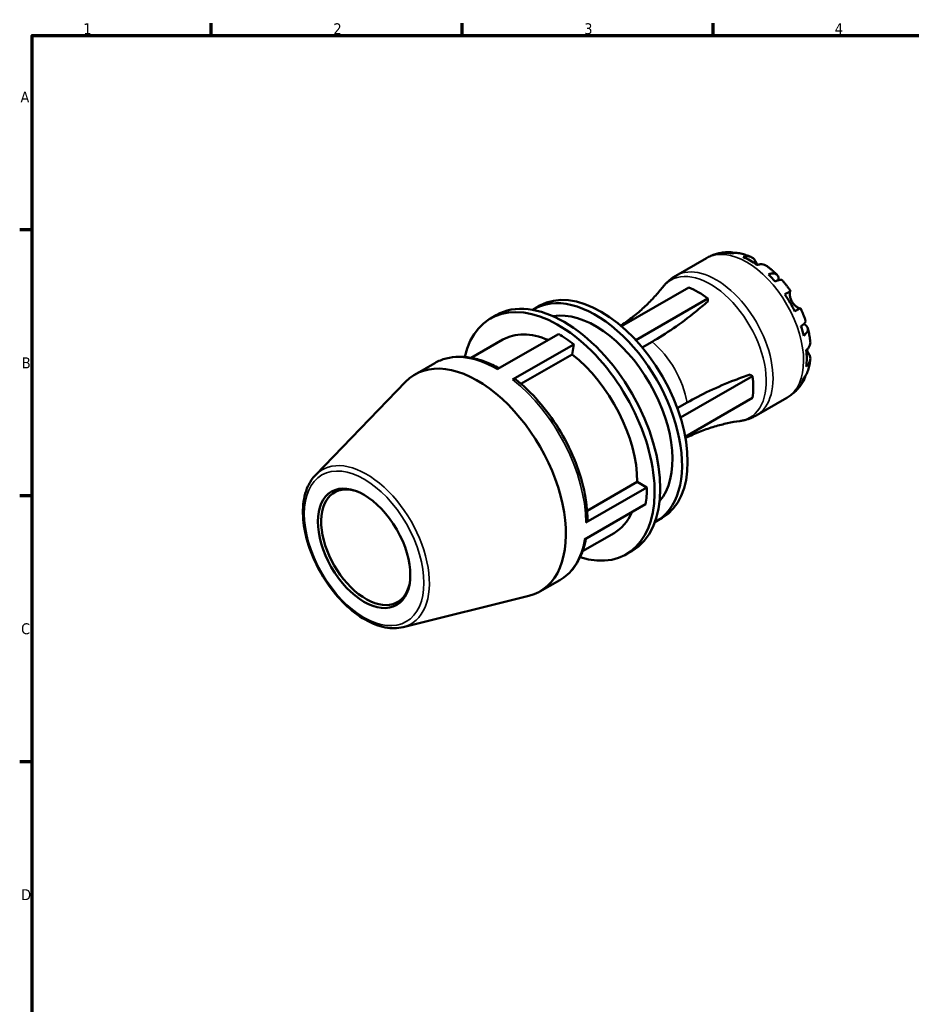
# Model space of a CAD drawing. Header units: millimetres. Extents: x 0 to 906, y 0 to 594.
# Tile 3 of 5: x 17 to 266, y 304 to 578. Entities that reach past the tile are written whole.
import ezdxf

# ---------------------------------------------------------------- set-up
doc = ezdxf.new("R2010")
doc.units = ezdxf.units.MM
for name, color, linetype, lineweight in [('Border (ANSI)', 7, 'Continuous', 70), ('Visible (ANSI)', 7, 'Continuous', 50), ('Visible Narrow (ANSI)', 7, 'Continuous', 35)]:
    doc.layers.add(name, color=color, linetype=linetype, lineweight=lineweight)
doc.styles.add('Note Text (ANSI)', font='tahoma.ttf')

# ---------------------------------------------------------------- blocks, each defined once
blk = doc.blocks.new('Borders Default Border')
at = {"layer": 'Border (ANSI)'}
for p, q in [((70.08, 574), (70.08, 577.45)), ((140.17, 574), (140.17, 577.45)), ((210.25, 574), (210.25, 577.45)), ((20, 519.75), (16.55, 519.75)), ((20, 445.5), (16.55, 445.5)), ((20, 371.25), (16.55, 371.25))]:
    blk.add_line(p, q, dxfattribs=at)
at = {"layer": 'Border (ANSI)', "flags": 128}
blk.add_lwpolyline([(20, 20), (20, 574), (821, 574), (821, 20), (20, 20)], dxfattribs=at)
at = {"layer": 'Border (ANSI)', "color": 230, "true_color": 0xff0080, "char_height": 3.05, "attachment_point": 7, "style": 'Note Text (ANSI)'}
for s, insert in [('1', (34.35, 574.4)), ('2', (104.2, 574.4)), ('3', (174.26, 574.34)), ('4', (244.23, 574.4)), ('A', (16.78, 555.35)), ('B', (17.15, 481.1)), ('C', (16.95, 406.8)), ('D', (16.96, 332.6))]:
    blk.add_mtext(s, dxfattribs=dict(at, insert=insert))

msp = doc.modelspace()

# ---------------------------------------------------------------- linework, layer by layer
at = {"layer": 'Visible (ANSI)'}
for p, q in [((199.838, 506.96), (208.381, 511.88)), ((184.684, 492.831), (203.452, 503.639)), ((188.644, 489.003), (208.756, 500.585)), ((208.756, 500.585), (208.756, 499.795)), ((160.311, 497.699), (161.884, 498.606)), ((148.073, 495.037), (149.646, 495.943)), ((167.036, 490.688), (149.958, 480.854)), ((151.486, 489.11), (142.672, 484.034)), ((154.251, 477.948), (171.328, 487.782)), ((171.328, 487.782), (170.862, 484.991)), ((193.181, 488.502), (190.458, 486.934)), ((170.862, 484.991), (156.577, 476.766)), ((126.98, 479.383), (132.512, 482.568)), ((201.123, 467.363), (221.246, 478.951)), ((220.563, 479.344), (221.246, 478.951)), ((99.168, 451.304), (124.35, 477.325)), ((200.245, 469.959), (202.978, 471.533)), ((202.458, 462), (221.246, 472.819)), ((222.294, 467.964), (230.838, 472.884)), ((189.069, 449.419), (175.039, 441.339)), ((189.069, 449.419), (191.756, 447.871)), ((191.756, 447.871), (174.679, 438.037)), ((174.303, 433.29), (191.381, 443.125)), ((194.444, 438.425), (196.018, 439.331)), ((182.586, 435.104), (173.772, 430.029)), ((185.999, 429.177), (187.573, 430.083)), ((161.872, 418.791), (167.404, 421.977)), ((123.627, 408.83), (158.773, 417.55))]:
    msp.add_line(p, q, dxfattribs=at)
for centre, major_axis, ratio, start_param, end_param in [((220.582, 492.942), (-11.159, 19.378), 0.5780931, 5.8279201, 5.9569197), ((220.582, 492.942), (-11.159, 19.378), 0.5780931, 5.3764273, 5.6230144), ((220.582, 492.942), (-11.159, 19.378), 0.5780931, 5.042522, 5.1715216), ((178.951, 468.969), (-17.067, 29.637), 0.5780931, 3.1415927, 6.2831853), ((206.104, 484.605), (10.849, -18.84), 0.5780931, 2.184768, 2.5314883), ((167.036, 462.107), (-18.963, 32.93), 0.5780931, 2.5850816, 6.8396964), ((168.609, 463.013), (-18.963, 32.93), 0.5780931, 3.1415927, 6.2831853), ((177.377, 468.062), (-17.067, 29.637), 0.5780931, 3.1148803, 6.3098976), ((220.582, 492.942), (-11.159, 19.378), 0.5780931, 4.5910291, 4.8376163), ((177.377, 468.062), (-15.171, 26.344), 0.5780931, 3.3435981, 6.0811799), ((220.582, 492.942), (-11.159, 19.378), 0.5780931, 4.2571238, 4.3861234), ((167.036, 462.107), (-15.55, 27.003), 0.5780931, 5.6311854, 6.2831853), ((167.036, 462.107), (17.446, -30.296), 0.5780931, 2.1835953, 2.3581282), ((167.036, 462.107), (15.55, -27.003), 0.5780931, 0.7873319, 2.1835953), ((220.582, 492.942), (-11.159, 19.378), 0.5780931, 3.8056309, 4.0522181), ((144.426, 449.087), (-17.446, 30.296), 0.5780931, 2.9772906, 6.4474874), ((206.104, 484.605), (10.849, -18.84), 0.5780931, 0.6139717, 0.960692), ((220.582, 492.942), (11.159, -19.378), 0.5780931, 0.330133, 0.4591326), ((154.057, 476.787), (0.972, 1.246), 0.4693132, 0, 0.8570523), ((113.272, 431.146), (8.818, -15.313), 0.5780931, 2.5671556, 6.8576223), ((167.036, 462.107), (17.446, -30.296), 0.5780931, 0.6127989, 0.7873319), ((167.036, 462.107), (15.55, -27.003), 0.5780931, 0, 0.4082864), ((173.561, 438.68), (1.58, 0), 0.5758617, 5.4977871, 6.2831853)]:
    msp.add_ellipse(centre, major_axis=major_axis, ratio=ratio, start_param=start_param, end_param=end_param, dxfattribs=at)
msp.add_ellipse((112.748, 430.845), major_axis=(9.112, -15.824), ratio=0.5780931, dxfattribs=at)
for points, knots in [([(208.381, 511.88), (208.778, 512.109), (209.187, 512.314), (210.024, 512.677), (210.451, 512.835), (211.316, 513.1), (211.753, 513.209), (212.629, 513.378), (213.069, 513.438), (213.945, 513.515), (214.381, 513.532), (214.813, 513.527)], [5.49972085, 5.49972085, 5.49972085, 5.49972085, 5.56530241, 5.56530241, 5.63088396, 5.63088396, 5.69646551, 5.69646551, 5.76204707, 5.76204707, 5.82762862, 5.82762862, 5.82762862, 5.82762862]), ([(213.602, 513.365), (213.946, 513.462), (214.299, 513.514), (214.961, 513.537), (215.33, 513.507), (215.835, 513.399), (215.974, 513.362), (216.111, 513.319)], [0.13043108, 0.13043108, 0.13043108, 0.13043108, 0.25425028, 0.25425028, 0.38155693, 0.38155693, 0.43059257, 0.43059257, 0.43059257, 0.43059257]), ([(217.221, 513.299), (216.958, 513.346), (216.69, 513.361), (216.141, 513.335), (215.813, 513.281), (215.485, 513.182)], [3.7277183, 3.7277183, 3.7277183, 3.7277183, 3.8323808, 3.8323808, 3.9562, 3.9562, 3.9562, 3.9562]), ([(217.222, 513.3), (217.473, 513.255), (217.722, 513.204), (218.215, 513.091), (218.46, 513.029), (218.945, 512.894), (219.185, 512.821), (219.661, 512.665), (219.897, 512.582), (220.365, 512.407), (220.596, 512.315), (220.825, 512.218)], [5.95188622, 5.95188622, 5.95188622, 5.95188622, 5.99168882, 5.99168882, 6.03149142, 6.03149142, 6.07129402, 6.07129402, 6.11109662, 6.11109662, 6.15089923, 6.15089923, 6.15089923, 6.15089923]), ([(218.637, 512.204), (218.948, 512.309), (219.251, 512.373), (219.796, 512.425), (220.088, 512.415), (220.631, 512.306), (220.883, 512.207), (221.308, 511.958), (221.52, 511.785), (221.837, 511.416), (221.955, 511.238), (222.054, 511.052)], [0.1304362, 0.1304362, 0.1304362, 0.1304362, 0.25375614, 0.25375614, 0.3811236, 0.3811236, 0.50849106, 0.50849106, 0.63670474, 0.63670474, 0.7312799, 0.7312799, 0.7312799, 0.7312799]), ([(222.054, 511.052), (222.09, 510.986), (222.128, 510.915), (222.231, 510.725), (222.299, 510.601), (222.454, 510.329), (222.541, 510.179), (222.639, 510.018), (222.643, 510.011), (222.648, 510.004)], [-0.44032565, -0.44032565, -0.44032565, -0.44032565, -0.4055486, -0.4055486, -0.35238199, -0.35238199, -0.29510408, -0.29510408, -0.29246695, -0.29246695, -0.29246695, -0.29246695]), ([(225.184, 509.711), (225.118, 509.76), (225.051, 509.804), (224.772, 509.967), (224.52, 510.067), (223.977, 510.176), (223.685, 510.185), (223.14, 510.133), (222.837, 510.07), (222.526, 509.965)], [3.56223248, 3.56223248, 3.56223248, 3.56223248, 3.60265091, 3.60265091, 3.73001837, 3.73001837, 3.85738583, 3.85738583, 3.98070577, 3.98070577, 3.98070577, 3.98070577]), ([(225.185, 509.711), (225.388, 509.562), (225.59, 509.409), (225.988, 509.097), (226.186, 508.937), (226.577, 508.613), (226.77, 508.447), (227.153, 508.11), (227.342, 507.939), (227.717, 507.591), (227.902, 507.413), (228.085, 507.234)], [0.13658316, 0.13658316, 0.13658316, 0.13658316, 0.17678941, 0.17678941, 0.21699566, 0.21699566, 0.25720191, 0.25720191, 0.29740816, 0.29740816, 0.33761441, 0.33761441, 0.33761441, 0.33761441]), ([(196.177, 503.786), (196.374, 504.035), (196.58, 504.279), (197.014, 504.753), (197.241, 504.983), (197.713, 505.428), (197.959, 505.642), (198.468, 506.053), (198.731, 506.249), (199.274, 506.621), (199.552, 506.796), (199.838, 506.96)], [5.27282924, 5.27282924, 5.27282924, 5.27282924, 5.31820757, 5.31820757, 5.36358589, 5.36358589, 5.40896421, 5.40896421, 5.45434253, 5.45434253, 5.49972085, 5.49972085, 5.49972085, 5.49972085]), ([(225.678, 507.312), (225.974, 507.43), (226.255, 507.511), (226.745, 507.605), (226.998, 507.624), (227.45, 507.582), (227.65, 507.521), (227.968, 507.351), (228.115, 507.226), (228.343, 506.903), (228.422, 506.706), (228.513, 506.295), (228.532, 506.044), (228.514, 505.748), (228.513, 505.731), (228.512, 505.713)], [0.13043108, 0.13043108, 0.13043108, 0.13043108, 0.25425028, 0.25425028, 0.38155693, 0.38155693, 0.50886358, 0.50886358, 0.63648273, 0.63648273, 0.76410187, 0.76410187, 0.89221179, 0.89221179, 0.90021071, 0.90021071, 0.90021071, 0.90021071]), ([(196.177, 503.786), (195.48, 502.903), (194.723, 502.009), (193.087, 500.221), (192.209, 499.328), (190.34, 497.569), (189.349, 496.703), (187.267, 495.024), (186.177, 494.211), (184.848, 493.3), (184.648, 493.166), (184.447, 493.032)], [5.27282924, 5.27282924, 5.27282924, 5.27282924, 5.31820757, 5.31820757, 5.36358589, 5.36358589, 5.40896421, 5.40896421, 5.45434253, 5.45434253, 5.46230367, 5.46230367, 5.46230367, 5.46230367]), ([(229.537, 505.703), (229.491, 505.754), (229.427, 505.79), (229.246, 505.838), (229.101, 505.841), (228.742, 505.784), (228.528, 505.724), (228.097, 505.569), (227.841, 505.461), (227.562, 505.326)], [3.48481886, 3.48481886, 3.48481886, 3.48481886, 3.5777675, 3.5777675, 3.70507415, 3.70507415, 3.8323808, 3.8323808, 3.9562, 3.9562, 3.9562, 3.9562]), ([(229.537, 505.703), (229.706, 505.512), (229.873, 505.319), (230.201, 504.929), (230.364, 504.731), (230.684, 504.332), (230.842, 504.13), (231.153, 503.722), (231.306, 503.516), (231.609, 503.1), (231.757, 502.891), (231.904, 502.679)], [0.44726689, 0.44726689, 0.44726689, 0.44726689, 0.48677708, 0.48677708, 0.52628727, 0.52628727, 0.56579746, 0.56579746, 0.60530766, 0.60530766, 0.64481785, 0.64481785, 0.64481785, 0.64481785]), ([(230.302, 501.763), (230.568, 501.915), (230.803, 502.05), (231.188, 502.271), (231.371, 502.376), (231.656, 502.539), (231.759, 502.598), (231.882, 502.667), (231.913, 502.685), (231.893, 502.671), (231.861, 502.652), (231.811, 502.623)], [0.1304362, 0.1304362, 0.1304362, 0.1304362, 0.25375614, 0.25375614, 0.3811236, 0.3811236, 0.50849106, 0.50849106, 0.63670474, 0.63670474, 0.7312799, 0.7312799, 0.7312799, 0.7312799]), ([(231.811, 502.623), (231.796, 502.614), (231.781, 502.6), (231.741, 502.544), (231.718, 502.49), (231.68, 502.342), (231.666, 502.248), (231.648, 501.978), (231.651, 501.789), (231.702, 501.305), (231.76, 501.004), (231.959, 500.363), (232.101, 500.03), (232.283, 499.715)], [-0.44307166, -0.44307166, -0.44307166, -0.44307166, -0.41197004, -0.41197004, -0.35495816, -0.35495816, -0.29554462, -0.29554462, -0.21276261, -0.21276261, -0.10907399, -0.10907399, 0, 0, 0, 0]), ([(208.756, 499.795), (207.627, 498.804), (206.483, 497.838), (203.278, 495.244), (201.202, 493.691), (197.115, 490.874), (195.104, 489.609), (193.181, 488.502)], [24.1050719, 24.1050719, 24.1050719, 24.1050719, 24.5617953, 24.5617953, 25.3774074, 25.3774074, 26.1930194, 26.1930194, 26.1930194, 26.1930194]), ([(232.283, 499.715), (232.383, 499.543), (232.493, 499.377), (232.737, 499.054), (232.872, 498.9), (233.204, 498.561), (233.403, 498.393), (233.769, 498.128), (233.934, 498.03), (234.176, 497.914), (234.263, 497.881), (234.407, 497.843), (234.464, 497.837), (234.516, 497.844), (234.524, 497.846), (234.532, 497.848)], [0, 0, 0, 0, 0.05972132, 0.05972132, 0.12353133, 0.12353133, 0.21297347, 0.21297347, 0.29747434, 0.29747434, 0.35647866, 0.35647866, 0.41375519, 0.41375519, 0.42557246, 0.42557246, 0.42557246, 0.42557246]), ([(234.654, 497.916), (234.653, 497.916), (234.623, 497.899), (234.509, 497.835), (234.406, 497.776), (234.121, 497.613), (233.938, 497.508), (233.553, 497.287), (233.318, 497.152), (233.052, 497)], [3.49354529, 3.49354529, 3.49354529, 3.49354529, 3.60265091, 3.60265091, 3.73001837, 3.73001837, 3.85738583, 3.85738583, 3.98070577, 3.98070577, 3.98070577, 3.98070577]), ([(234.654, 497.916), (234.764, 497.683), (234.871, 497.449), (235.081, 496.979), (235.182, 496.743), (235.38, 496.27), (235.476, 496.032), (235.662, 495.555), (235.752, 495.316), (235.926, 494.836), (236.01, 494.595), (236.09, 494.353)], [0.92598889, 0.92598889, 0.92598889, 0.92598889, 0.96550009, 0.96550009, 1.00501129, 1.00501129, 1.04452248, 1.04452248, 1.08403368, 1.08403368, 1.12354487, 1.12354487, 1.12354487, 1.12354487]), ([(234.769, 492.842), (235.026, 493.016), (235.248, 493.182), (235.599, 493.477), (235.759, 493.63), (235.989, 493.911), (236.06, 494.037), (236.11, 494.215), (236.112, 494.288), (236.09, 494.353)], [0.13043108, 0.13043108, 0.13043108, 0.13043108, 0.25425028, 0.25425028, 0.38155693, 0.38155693, 0.50886358, 0.50886358, 0.60222564, 0.60222564, 0.60222564, 0.60222564]), ([(235.572, 493.459), (235.595, 493.449), (235.617, 493.438), (235.888, 493.304), (236.095, 493.162), (236.404, 492.88), (236.535, 492.714), (236.699, 492.358), (236.734, 492.169), (236.721, 491.81), (236.673, 491.608), (236.481, 491.198), (236.338, 490.989), (236.011, 490.613), (235.799, 490.412), (235.549, 490.215)], [3.18313622, 3.18313622, 3.18313622, 3.18313622, 3.19441928, 3.19441928, 3.32252921, 3.32252921, 3.45014835, 3.45014835, 3.5777675, 3.5777675, 3.70507415, 3.70507415, 3.8323808, 3.8323808, 3.9562, 3.9562, 3.9562, 3.9562]), ([(236.69, 492.331), (236.755, 492.082), (236.816, 491.833), (236.93, 491.334), (236.984, 491.085), (237.085, 490.585), (237.131, 490.334), (237.217, 489.834), (237.257, 489.583), (237.328, 489.081), (237.36, 488.83), (237.388, 488.579)], [1.233161, 1.233161, 1.233161, 1.233161, 1.27336111, 1.27336111, 1.31356122, 1.31356122, 1.35376133, 1.35376133, 1.39396144, 1.39396144, 1.43416155, 1.43416155, 1.43416155, 1.43416155]), ([(236.273, 486.154), (236.52, 486.37), (236.727, 486.599), (237.046, 487.044), (237.184, 487.3), (237.362, 487.823), (237.403, 488.09), (237.402, 488.414), (237.397, 488.496), (237.387, 488.579)], [0.1304362, 0.1304362, 0.1304362, 0.1304362, 0.25375614, 0.25375614, 0.3811236, 0.3811236, 0.50849106, 0.50849106, 0.54988163, 0.54988163, 0.54988163, 0.54988163]), ([(150.417, 481.119), (149.231, 481.783), (148.04, 482.353), (145.556, 483.329), (144.265, 483.716), (141.721, 484.228), (140.468, 484.353), (138.029, 484.325), (136.845, 484.172), (134.584, 483.581), (133.509, 483.143), (132.512, 482.568)], [0.01327073, 0.01327073, 0.01327073, 0.01327073, 0.15669289, 0.15669289, 0.31338578, 0.31338578, 0.47007867, 0.47007867, 0.62677156, 0.62677156, 0.78346445, 0.78346445, 0.78346445, 0.78346445]), ([(236.992, 485.179), (237.103, 485.001), (237.197, 484.81), (237.357, 484.353), (237.401, 484.085), (237.403, 483.594), (237.362, 483.327), (237.184, 482.804), (237.046, 482.548), (236.727, 482.103), (236.52, 481.873), (236.273, 481.658)], [3.37986208, 3.37986208, 3.37986208, 3.37986208, 3.47443724, 3.47443724, 3.60265091, 3.60265091, 3.73001837, 3.73001837, 3.85738583, 3.85738583, 3.98070577, 3.98070577, 3.98070577, 3.98070577]), ([(236.369, 486.24), (236.406, 486.17), (236.444, 486.103), (236.563, 485.892), (236.642, 485.756), (236.795, 485.5), (236.867, 485.381), (236.954, 485.241), (236.973, 485.209), (236.992, 485.179)], [-1.61826256, -1.61826256, -1.61826256, -1.61826256, -1.59293126, -1.59293126, -1.53777883, -1.53777883, -1.48103654, -1.48103654, -1.46413331, -1.46413331, -1.46413331, -1.46413331]), ([(237.385, 483.548), (237.354, 483.301), (237.319, 483.055), (237.238, 482.562), (237.192, 482.317), (237.09, 481.827), (237.033, 481.582), (236.909, 481.095), (236.841, 480.852), (236.693, 480.368), (236.614, 480.127), (236.527, 479.887)], [1.70315251, 1.70315251, 1.70315251, 1.70315251, 1.74295035, 1.74295035, 1.78274819, 1.78274819, 1.82254604, 1.82254604, 1.86234388, 1.86234388, 1.90214172, 1.90214172, 1.90214172, 1.90214172]), ([(202.978, 471.533), (204.901, 472.64), (207.004, 473.745), (211.492, 475.868), (213.878, 476.886), (217.73, 478.359), (219.139, 478.865), (220.563, 479.344)], [26.1930194, 26.1930194, 26.1930194, 26.1930194, 27.0086314, 27.0086314, 27.8242435, 27.8242435, 28.2809669, 28.2809669, 28.2809669, 28.2809669]), ([(235.992, 478.916), (235.96, 478.769), (235.921, 478.621), (235.759, 478.124), (235.599, 477.79), (235.248, 477.23), (235.026, 476.95), (234.769, 476.702)], [3.65327553, 3.65327553, 3.65327553, 3.65327553, 3.70507415, 3.70507415, 3.8323808, 3.8323808, 3.9562, 3.9562, 3.9562, 3.9562]), ([(235.549, 478.43), (235.799, 478.663), (236.011, 478.92), (236.311, 479.386), (236.435, 479.63), (236.527, 479.887)], [0.13043108, 0.13043108, 0.13043108, 0.13043108, 0.25425028, 0.25425028, 0.36112886, 0.36112886, 0.36112886, 0.36112886]), ([(175.141, 438.68), (175.141, 441.348), (174.818, 444.175), (173.564, 449.953), (172.633, 452.903), (170.238, 458.715), (168.773, 461.576), (165.418, 467.001), (163.528, 469.564), (159.458, 474.204), (157.278, 476.279), (155.028, 478.033)], [4.712389, 4.712389, 4.712389, 4.712389, 4.9916417, 4.9916417, 5.2708943, 5.2708943, 5.550147, 5.550147, 5.8293997, 5.8293997, 6.1086524, 6.1086524, 6.1086524, 6.1086524]), ([(235.529, 477.688), (235.315, 477.306), (235.081, 476.932), (234.573, 476.203), (234.299, 475.848), (233.708, 475.165), (233.393, 474.836), (232.723, 474.213), (232.369, 473.918), (231.627, 473.369), (231.239, 473.115), (230.838, 472.884)], [2.02630959, 2.02630959, 2.02630959, 2.02630959, 2.09267331, 2.09267331, 2.15903703, 2.15903703, 2.22540075, 2.22540075, 2.29176448, 2.29176448, 2.3581282, 2.3581282, 2.3581282, 2.3581282]), ([(222.294, 467.964), (222.009, 467.8), (221.717, 467.647), (221.124, 467.364), (220.822, 467.235), (220.211, 467.001), (219.902, 466.896), (219.281, 466.71), (218.967, 466.63), (218.34, 466.493), (218.025, 466.436), (217.711, 466.391)], [2.3581282, 2.3581282, 2.3581282, 2.3581282, 2.40350652, 2.40350652, 2.44888484, 2.44888484, 2.49426316, 2.49426316, 2.53964148, 2.53964148, 2.58501981, 2.58501981, 2.58501981, 2.58501981]), ([(202.522, 461.644), (202.739, 461.75), (202.955, 461.855), (204.41, 462.548), (205.661, 463.083), (208.158, 464.041), (209.404, 464.464), (211.864, 465.197), (213.077, 465.508), (215.444, 466.025), (216.598, 466.231), (217.711, 466.391)], [2.39554538, 2.39554538, 2.39554538, 2.39554538, 2.40350652, 2.40350652, 2.44888484, 2.44888484, 2.49426316, 2.49426316, 2.53964148, 2.53964148, 2.58501981, 2.58501981, 2.58501981, 2.58501981]), ([(123.627, 408.83), (122.078, 408.446), (120.397, 408.434), (116.816, 409.118), (114.907, 409.866), (111.091, 412.06), (109.184, 413.525), (105.594, 417.002), (103.912, 419.013), (100.934, 423.374), (99.638, 425.722), (97.553, 430.53), (96.766, 432.989), (95.782, 437.788), (95.589, 440.127), (95.843, 444.455), (96.291, 446.447), (97.609, 449.358), (98.314, 450.421), (99.168, 451.304)], [2.5224303, 2.5224303, 2.5224303, 2.5224303, 2.8203135, 2.8203135, 3.1407744, 3.1407744, 3.4692291, 3.4692291, 3.7968579, 3.7968579, 4.1233842, 4.1233842, 4.4500354, 4.4500354, 4.7779488, 4.7779488, 5.1060296, 5.1060296, 5.3354188, 5.3354188, 5.3354188, 5.3354188]), ([(167.404, 421.977), (168.184, 422.426), (168.916, 422.958), (170.267, 424.173), (170.886, 424.855), (172.001, 426.353), (172.496, 427.167), (173.361, 428.91), (173.73, 429.838), (174.305, 431.68), (174.525, 432.582), (174.696, 433.517)], [3.92505711, 3.92505711, 3.92505711, 3.92505711, 4.0476169, 4.0476169, 4.17017669, 4.17017669, 4.29273648, 4.29273648, 4.41529627, 4.41529627, 4.52360224, 4.52360224, 4.52360224, 4.52360224])]:
    msp.add_open_spline(points, degree=3, knots=knots, dxfattribs=at)
at = {"layer": 'Visible Narrow (ANSI)'}
for p, q in [((222.054, 511.052), (221.443, 510.7)), ((231.811, 502.623), (230.307, 501.757)), ((236.992, 485.179), (236.371, 484.822))]:
    msp.add_line(p, q, dxfattribs=at)
for centre, major_axis, start_param, end_param in [((219.609, 492.382), (-11.228, 19.498), 3.1415927, 6.2831853), ((211.066, 487.462), (11.228, -19.498), 0, 3.1415927), ((209.439, 486.526), (-11.05, 19.189), 2.914701, 6.5100769), ((190.53, 475.636), (8.983, -15.599), 0.9972025, 2.1482576), ((149.958, 452.273), (-17.446, 30.296), 5.4997209, 6.2831853), ((149.958, 452.273), (17.446, -30.296), 0.7873319, 2.1835953), ((113.433, 431.239), (12.396, -21.527), 6.1188832, 9.58908), ((149.958, 452.273), (17.446, -30.296), 0, 0.6127989)]:
    msp.add_ellipse(centre, major_axis=major_axis, ratio=0.5780931, start_param=start_param, end_param=end_param, dxfattribs=at)
msp.add_ellipse((112.748, 430.845), major_axis=(11.789, -20.471), ratio=0.5780931, dxfattribs=at)

# ---------------------------------------------------------------- block references
msp.add_blockref('Borders Default Border', (0, 0))

doc.saveas('drawing.dxf')
